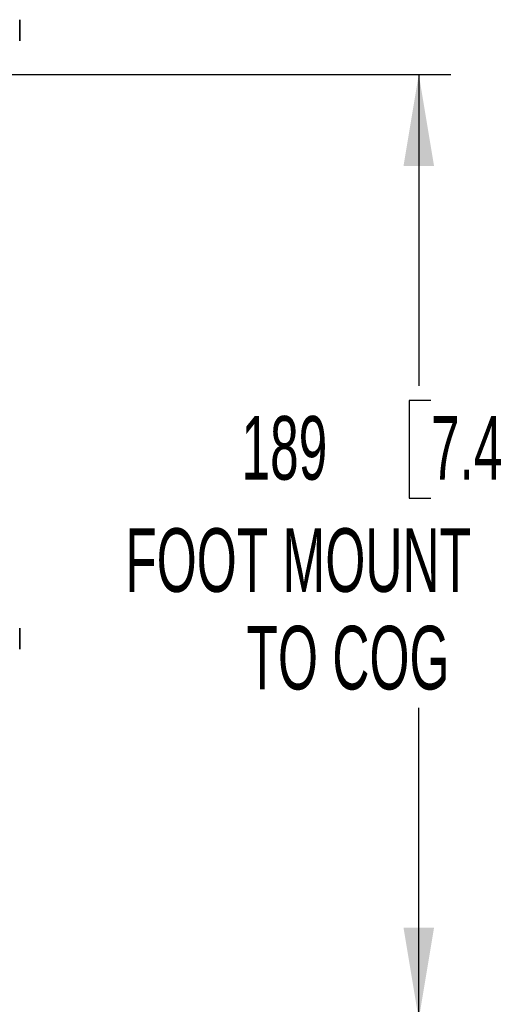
# Model space of a CAD drawing. Header units: millimetres. Extents: x 0 to 1118, y 0 to 864.
# Tile 194 of 256: x 543 to 566, y 438 to 487. Entities that reach past the tile are written whole.
import ezdxf

# ---------------------------------------------------------------- set-up
doc = ezdxf.new("R2010")
doc.units = ezdxf.units.MM
doc.layers.add('ALPHAREV', color=7, linetype='Continuous', lineweight=25)
doc.styles.add('SLDTEXTSTYLE0', font='TXT', dxfattribs={"width": 0.605})
doc.dimstyles.new('SLDDIMSTYLE3', dxfattribs={"dimtxt": 3.175, "dimasz": 4.572, "dimexe": 0, "dimexo": 0.0625, "dimgap": 0.79375, "dimtad": 0, "dimtih": 1, "dimtoh": 1, "dimdec": 0, "dimlfac": 4, "dimrnd": 1e-09, "dimzin": 12, "dimdsep": 46, "dimtxsty": 'SLDTEXTSTYLE0', "dimsah": 1, "dimcen": 0.09, "dimadec": 0, "dimazin": 3, "dimtfac": 1, "dimtofl": 0, "dimtmove": 0, "dimatfit": 3, "dimfxl": 1, "dimfrac": 2, "dimtolj": 1, "dimtzin": 12, "dimarcsym": 0})

# ---------------------------------------------------------------- blocks, each defined once
blk = doc.blocks.new('_D_8')
at = {"layer": 'ALPHAREV'}
for p, q in [((461.301, 484.674), (564.247, 484.674)), ((562.647, 484.674), (562.647, 469.124)), ((563.253, 468.397), (562.162, 468.397)), ((562.162, 468.397), (562.162, 463.524)), ((569.317, 468.397), (570.408, 468.397)), ((570.408, 468.397), (570.408, 463.524)), ((562.162, 463.524), (563.253, 463.524)), ((570.408, 463.524), (569.317, 463.524)), ((562.647, 437.501), (562.647, 453.051)), ((538.989, 437.501), (564.247, 437.501))]:
    blk.add_line(p, q, dxfattribs=at)
for points in [[(562.647, 484.674), (561.885, 480.102), (563.409, 480.102)], [(562.647, 437.501), (563.409, 442.073), (561.885, 442.073)]]:
    blk.add_solid(points, dxfattribs=at)
at = {"layer": 'ALPHAREV', "char_height": 3.175, "attachment_point": 1, "style": 'SLDTEXTSTYLE0'}
for s, insert in [('189', (553.794, 467.617)), ('7.4', (563.253, 467.617)), ('FOOT MOUNT', (547.993, 462.016)), ('TO COG', (554.048, 457.144))]:
    blk.add_mtext(s, dxfattribs=dict(at, insert=insert))

msp = doc.modelspace()

# ---------------------------------------------------------------- linework, layer by layer
at = {"color": 7, "linetype": 'Continuous', "lineweight": 35}
for p, q in [((542.7208, 486.3487), (542.7208, 487.4042)), ((542.7208, 455.9737), (542.7208, 457.0292))]:
    msp.add_line(p, q, dxfattribs=at)

# ---------------------------------------------------------------- dimensions: what is measured, and where the dimension line sits
at = {"layer": 'ALPHAREV'}
dim = msp.add_linear_dim(base=(562.647, 437.5014), p1=(459.7008, 484.6739), p2=(537.3883, 437.5014), angle=90, text='<>\\PFOOT MOUNT\\PTO COG', dimstyle='SLDDIMSTYLE3', dxfattribs=at)
dim.commit()
dim.dimension.update_dxf_attribs({"geometry": '_D_8', "text_midpoint": (562.647, 461.0877), "dimtype": 160})

doc.saveas('drawing.dxf')
